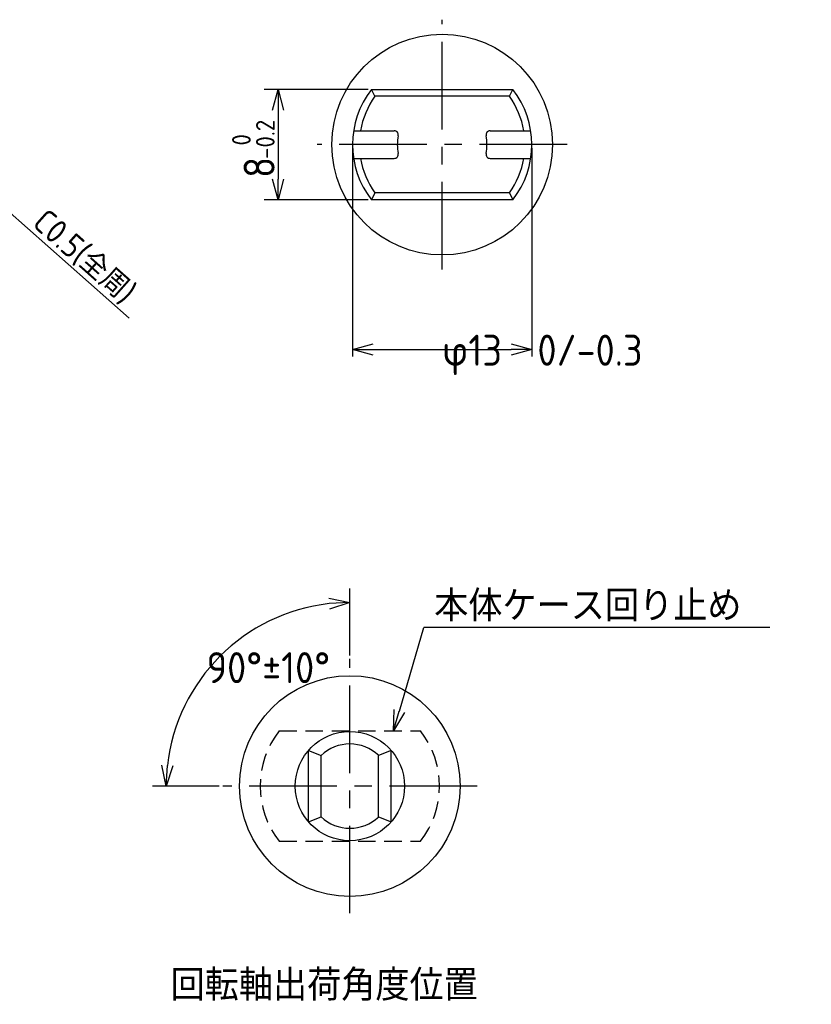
# Model space of a CAD drawing. Extents: x 213 to 384, y 65 to 182.
# Tile 10 of 10: x 326 to 384, y 93 to 165. Entities that reach past the tile are written whole.
import ezdxf

# ---------------------------------------------------------------- set-up
doc = ezdxf.new("R2010")
doc.units = 0
doc.header["$LTSCALE"] = 0.2
doc.linetypes.add('CENTER', pattern=[50.8, 31.75, -6.35, 6.35, -6.35])
doc.linetypes.add('HIDDEN', pattern=[9.525, 6.35, -3.175])
doc.layers.get('0').update_dxf_attribs({"linetype": 'CONTINUOUS'})
doc.layers.get('DEFPOINTS').update_dxf_attribs({"linetype": 'CONTINUOUS'})
for name, color, linetype in [('18-0-CON', 3, 'CONTINUOUS'), ('18-1-HID', 4, 'HIDDEN'), ('18-2-CEN', 1, 'CENTER'), ('35-0-CON', 7, 'CONTINUOUS')]:
    doc.layers.add(name, color=color, linetype=linetype)
doc.styles.add('DIMENSION', font='isocp.shx', dxfattribs={"bigfont": 'bigfont.shx'})
doc.styles.get("Standard").update_dxf_attribs({"font": 'isocp.shx', "bigfont": 'bigfont.shx'})
doc.dimstyles.get("Standard").update_dxf_attribs({"dimtxt": 0.18, "dimasz": 0.18, "dimexe": 0.18, "dimexo": 0.0625, "dimgap": 0.09, "dimtad": 0, "dimtih": 1, "dimtoh": 1, "dimzin": 0, "dimcen": 0.09, "dimazin": 3, "dimtfac": 1, "dimtofl": 0, "dimtmove": 0, "dimatfit": 3})

# ---------------------------------------------------------------- blocks, each defined once
blk = doc.blocks.new('_OPEN30')
at = {"color": 0, "linetype": 'BYBLOCK'}
for p, q in [((-1, 0.268), (0, 0)), ((0, 0), (-1, -0.268)), ((0, 0), (-1, 0))]:
    blk.add_line(p, q, dxfattribs=at)
blk = doc.blocks.new('*U89')
at = {"layer": '18-0-CON'}
blk.add_lwpolyline([(353.839, 114.706), (355.617, 120.766)], dxfattribs=at)
at = {"layer": '18-0-CON', "xscale": 1.5, "yscale": 1.5, "zscale": 1.5, "rotation": 253.6451059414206}
blk.add_blockref('_OPEN30', (353.416, 113.266), dxfattribs=at)
blk = doc.blocks.new('*U90')
at = {"layer": '18-0-CON'}
blk.add_text('本体ケース回り止め', height=2.25, dxfattribs=at).set_placement((356.365, 121.205))
blk = doc.blocks.new('*U94')
at = {"layer": '18-0-CON'}
blk.add_text('回転軸出荷角度位置', height=2.25, dxfattribs=at).set_placement((337.254, 93.708))
blk = doc.blocks.new('*D35')
at = {"layer": '18-0-CON', "color": 161}
for p, q in [((350.252, 118.736), (350.252, 123.579)), ((340.782, 109.266), (335.939, 109.266))]:
    blk.add_line(p, q, dxfattribs=at)
blk.add_arc((350.252, 109.266), 13.313, 96.45917, 173.54083, dxfattribs=at)
at = {"layer": 'DEFPOINTS', "color": 0}
for p in [(343.595, 120.795), (350.252, 118.486), (341.032, 109.266), (359.471, 109.266), (350.252, 100.047)]:
    blk.add_point(p, dxfattribs=at)
at = {"layer": '18-0-CON', "color": 161, "xscale": 1.5, "yscale": 1.5, "zscale": 1.5}
for p, rotation in [((350.252, 122.579), 3.229582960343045), ((336.939, 109.266), 266.7704170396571)]:
    blk.add_blockref('_OPEN30', p, dxfattribs=dict(at, rotation=rotation))
at = {"layer": '18-0-CON', "color": 161, "style": 'DIMENSION'}
blk.add_text('90%%d±10%%d', height=2.25, dxfattribs=at).set_placement((339.866, 116.727))
blk = doc.blocks.new('*D36')
at = {"layer": '18-0-CON', "color": 161}
for p, q in [((350.443, 155.519), (350.443, 140.413)), ((363.443, 155.519), (363.443, 140.413)), ((351.943, 140.913), (361.943, 140.913))]:
    blk.add_line(p, q, dxfattribs=at)
at = {"layer": 'DEFPOINTS', "color": 0}
for p in [(350.443, 155.769), (363.443, 155.769), (363.443, 140.913)]:
    blk.add_point(p, dxfattribs=at)
at = {"layer": '18-0-CON', "color": 161, "xscale": 1.5, "yscale": 1.5, "zscale": 1.5, "rotation": 180}
blk.add_blockref('_OPEN30', (350.443, 140.913), dxfattribs=at)
at = {"layer": '18-0-CON', "color": 161, "xscale": 1.5, "yscale": 1.5, "zscale": 1.5}
blk.add_blockref('_OPEN30', (363.443, 140.913), dxfattribs=at)
at = {"layer": '18-0-CON', "color": 161, "style": 'DIMENSION'}
blk.add_text('φ13  0/-0.3', height=2.25, dxfattribs=at).set_placement((356.943, 139.74))
blk = doc.blocks.new('*U97')
at = {"layer": '18-0-CON', "color": 161, "style": 'DIMENSION'}
blk.add_text('C0.5(全周)', height=1.75, rotation=318.44313, dxfattribs=at).set_placement((327.149, 149.928))
blk = doc.blocks.new('*D38')
at = {"layer": '18-0-CON', "color": 161}
for p, q in [((323.273, 152.914), (324.282, 152.019)), ((334.249, 143.184), (325.405, 151.024))]:
    blk.add_line(p, q, dxfattribs=at)
at = {"layer": 'DEFPOINTS', "color": 0}
for p in [(323.273, 152.914), (324.282, 152.019)]:
    blk.add_point(p, dxfattribs=at)
at = {"layer": '18-0-CON', "color": 161, "xscale": 1.5, "yscale": 1.5, "zscale": 1.5, "rotation": 138.4431268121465}
blk.add_blockref('_OPEN30', (324.282, 152.019), dxfattribs=at)
at = {"layer": '18-0-CON'}
blk.add_blockref('*U97', (0, 0), dxfattribs=at)
blk = doc.blocks.new('*U100')
at = {"layer": '18-0-CON', "color": 161, "style": 'DIMENSION'}
for s, height, p in [('-0.2', 1.35, (344.799, 154.727)), (' 0', 1.35, (343.065, 154.93)), ('8', 2.25, (344.799, 153.355))]:
    blk.add_text(s, height=height, rotation=90, dxfattribs=at).set_placement(p)
blk = doc.blocks.new('*D51')
at = {"layer": '18-0-CON', "color": 161}
for p, q in [((351.569, 159.769), (344.049, 159.769)), ((345.049, 158.269), (345.049, 153.269)), ((351.569, 151.769), (344.049, 151.769))]:
    blk.add_line(p, q, dxfattribs=at)
at = {"layer": 'DEFPOINTS', "color": 0}
for p in [(351.819, 159.769), (345.049, 151.769), (351.819, 151.769)]:
    blk.add_point(p, dxfattribs=at)
at = {"layer": '18-0-CON', "color": 161, "xscale": 1.5, "yscale": 1.5, "zscale": 1.5}
for p, rotation in [((345.049, 159.769), 90), ((345.049, 151.769), 270)]:
    blk.add_blockref('_OPEN30', p, dxfattribs=dict(at, rotation=rotation))
at = {"layer": '18-0-CON'}
blk.add_blockref('*U100', (0, 0), dxfattribs=at)

msp = doc.modelspace()

# ---------------------------------------------------------------- linework, layer by layer
at = {"layer": '18-0-CON'}
msp.add_line((380.706, 120.766), (355.617, 120.766), dxfattribs=at)
at = {"layer": '18-1-HID'}
for p, q in [((345.128, 113.266), (355.375, 113.266)), ((345.128, 105.266), (355.375, 105.266))]:
    msp.add_line(p, q, dxfattribs=at)
for start, end in [(142.02013, 217.97987), (322.02013, 37.97987)]:
    msp.add_arc((350.252, 109.266), 6.5, start, end, dxfattribs=at)
at = {"layer": '18-2-CEN'}
for p, q in [((356.943, 146.713), (356.943, 164.824)), ((365.998, 155.769), (347.887, 155.769)), ((350.252, 100.047), (350.252, 118.486)), ((359.471, 109.266), (341.032, 109.266))]:
    msp.add_line(p, q, dxfattribs=at)
at = {"layer": '35-0-CON'}
for p, q in [((351.819, 159.769), (362.066, 159.769)), ((352.069, 159.269), (351.819, 159.769)), ((361.816, 159.269), (352.069, 159.269)), ((361.816, 159.269), (362.066, 159.769)), ((350.52, 156.769), (353.462, 156.769)), ((360.423, 156.769), (363.365, 156.769)), ((350.52, 154.769), (353.462, 154.769)), ((360.423, 154.769), (363.365, 154.769)), ((352.069, 152.269), (351.819, 151.769)), ((361.816, 152.269), (352.069, 152.269)), ((361.816, 152.269), (362.066, 151.769)), ((362.066, 151.769), (351.819, 151.769)), ((347.257, 106.676), (347.257, 111.857)), ((347.257, 111.857), (348.163, 111.494)), ((348.163, 107.039), (348.163, 111.494)), ((353.247, 111.857), (352.34, 111.494)), ((352.34, 107.039), (352.34, 111.494)), ((353.247, 106.676), (353.247, 111.857)), ((347.257, 106.676), (348.163, 107.039)), ((352.34, 107.039), (353.247, 106.676))]:
    msp.add_line(p, q, dxfattribs=at)
for centre, radius in [((356.943, 155.769), 8), ((350.252, 109.266), 8), ((350.252, 109.266), 3.96)]:
    msp.add_circle(centre, radius, dxfattribs=at)
for centre, radius, start, end in [((356.943, 155.769), 6.5, 142.02013, 217.97987), ((356.943, 155.769), 6, 144.31467, 170.40593), ((356.943, 155.769), 6, 9.59407, 35.68533), ((356.943, 155.769), 6.5, 322.02013, 37.97987), ((353.462, 156.469), 0.3, 348.62772, 90), ((356.943, 155.769), 3.25, 168.62772, 191.37228), ((360.423, 156.469), 0.3, 90, 191.37228), ((356.943, 155.769), 3.25, 348.62772, 11.37228), ((353.462, 155.069), 0.3, 270, 11.37228), ((360.423, 155.069), 0.3, 168.62772, 270), ((356.943, 155.769), 6, 189.59407, 215.68533), ((356.943, 155.769), 6, 324.31467, 350.40593), ((350.252, 109.266), 3.054, 46.84492, 133.15508), ((350.252, 109.266), 3.054, 226.84492, 313.15508)]:
    msp.add_arc(centre, radius, start, end, dxfattribs=at)

# ---------------------------------------------------------------- block references
at = {"layer": '18-0-CON'}
for name in ['*U90', '*U89', '*U94']:
    msp.add_blockref(name, (0, 0), dxfattribs=at)

# ---------------------------------------------------------------- dimensions: what is measured, and where the dimension line sits
dim = msp.add_linear_dim(base=(345.049, 151.769), p1=(351.819, 159.769), p2=(351.819, 151.769), angle=90, dimstyle='Standard', override={"dimscale": 0.5, "dimgap": 0.5, "dimtol": 1, "dimlim": 0, "dimtp": 0, "dimtm": 0.2}, dxfattribs=at)
dim.commit()
dim.dimension.update_dxf_attribs({"geometry": '*D51', "text_midpoint": (343.29, 155.769)})
dim = msp.add_linear_dim(base=(363.443, 140.913), p1=(350.443, 155.769), p2=(363.443, 155.769), dimstyle='Standard', override={"dimscale": 0.5, "dimtxt": 4.5, "dimasz": 3, "dimgap": 0.5, "dimpost": 'φ<>', "dimblk1": 'OPEN30', "dimblk2": 'OPEN30', "dimsah": 1, "dimtol": 1, "dimlim": 0, "dimtp": 0, "dimtm": 0.3}, dxfattribs=at)
dim.commit()
dim.dimension.update_dxf_attribs({"geometry": '*D36', "text_midpoint": (356.943, 142.665)})
dim = msp.add_radius_dim(center=(323.273, 152.914), mpoint=(324.282, 152.019), text='C0.5(全周)', dimstyle='Standard', override={"dimscale": 0.5, "dimtxt": 3.5}, dxfattribs=at)
dim.commit()
dim.dimension.update_dxf_attribs({"geometry": '*D38', "text_midpoint": (330.561, 146.453), "dimtype": 132})
dim = msp.add_angular_dim_2l(base=(343.595, 120.795), line1=((359.471, 109.266), (341.032, 109.266)), line2=((350.252, 100.047), (350.252, 118.486)), dimstyle='Standard', override={"dimscale": 0.5, "dimgap": 0.5, "dimdec": 2, "dimtol": 1, "dimlim": 0, "dimtp": 10, "dimtm": 10, "dimtolj": 2}, dxfattribs=at)
dim.commit()
dim.dimension.update_dxf_attribs({"geometry": '*D35', "text_midpoint": (339.866, 119.652)})

doc.saveas('drawing.dxf')
